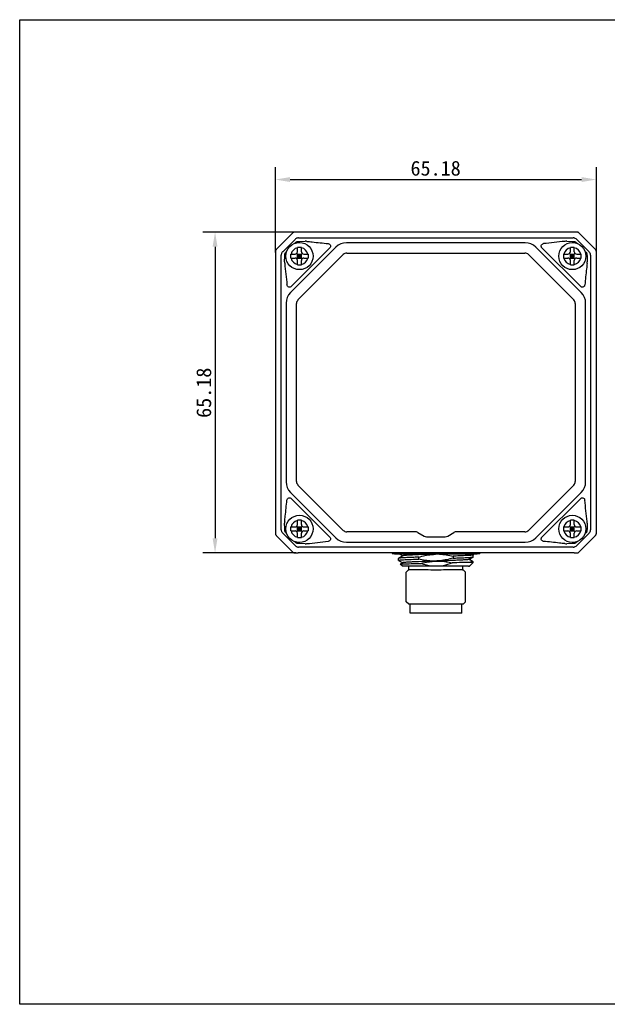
# Model space of a CAD drawing. Header units: millimetres. Extents: x 13 to 413, y 81 to 281.
# Tile 1 of 3: x 13 to 132, y 81 to 281. Entities that reach past the tile are written whole.
import ezdxf

# ---------------------------------------------------------------- set-up
doc = ezdxf.new("R2010")
doc.units = ezdxf.units.MM
doc.header["$LTSCALE"] = 23.1
doc.header["$PDMODE"] = 3
doc.header["$PDSIZE"] = 8
doc.layers.get('0').update_dxf_attribs({"linetype": 'CONTINUOUS'})
doc.layers.get('Defpoints').update_dxf_attribs({"linetype": 'CONTINUOUS'})
doc.layers.add('00_COMPONENTS', color=7, linetype='CONTINUOUS')
doc.layers.add('51__DRAFT_DIMS', color=7, linetype='CONTINUOUS')
doc.styles.get("Standard").update_dxf_attribs({"font": 'simfang.ttf'})
doc.dimstyles.new('DIMSTYLE_1', dxfattribs={"dimtxt": 3, "dimasz": 3, "dimexe": 2.5, "dimexo": 0.5, "dimgap": 0.75, "dimtad": 1, "dimdsep": 46, "dimtxsty": 'Standard', "dimblk": '_FILLED', "dimblk1": '_FILLED', "dimblk2": '_FILLED', "dimcen": 0.09, "dimclrt": 7, "dimazin": 2, "dimtp": 0.3, "dimtm": 0.3, "dimtfac": 1, "dimtofl": 0, "dimtmove": 0, "dimatfit": 3, "dimldrblk": '_FILLED', "dimfxl": 0, "dimtolj": 1, "dimarcsym": 0})

# ---------------------------------------------------------------- blocks, each defined once
blk = doc.blocks.new('_FILLED')
at = {"color": 0, "linetype": 'ByBlock'}
blk.add_solid([(0, 0), (-1, 0.167), (-1, -0.167)], dxfattribs=at)
blk = doc.blocks.new('*D1')
at = {"layer": '51__DRAFT_DIMS', "color": 252, "lineweight": -2}
for p, q in [((64.8, 233.81), (64.8, 251.12)), ((129.99, 233.81), (129.99, 251.12)), ((67.8, 248.62), (126.99, 248.62))]:
    blk.add_line(p, q, dxfattribs=at)
at = {"layer": 'Defpoints', "color": 0}
for p in [(129.99, 248.62), (64.8, 233.31), (129.99, 233.31)]:
    blk.add_point(p, dxfattribs=at)
at = {"layer": '51__DRAFT_DIMS', "color": 252, "linetype": 'ByBlock', "lineweight": -2, "xscale": 3, "yscale": 3, "zscale": 3, "rotation": 180}
blk.add_blockref('_FILLED', (64.8, 248.62), dxfattribs=at)
at = {"layer": '51__DRAFT_DIMS', "color": 252, "linetype": 'ByBlock', "lineweight": -2, "xscale": 3, "yscale": 3, "zscale": 3}
blk.add_blockref('_FILLED', (129.99, 248.62), dxfattribs=at)
at = {"layer": '51__DRAFT_DIMS', "color": 252, "insert": (97.34, 252.42), "char_height": 3, "attachment_point": 2}
blk.add_mtext('\\A1;65.18', dxfattribs=at)
blk = doc.blocks.new('*D2')
at = {"layer": '51__DRAFT_DIMS', "color": 252, "lineweight": -2}
for p, q in [((68.95, 237.96), (50.06, 237.96)), ((52.56, 234.96), (52.56, 175.77)), ((68.95, 172.77), (50.06, 172.77))]:
    blk.add_line(p, q, dxfattribs=at)
at = {"layer": 'Defpoints', "color": 0}
for p in [(69.45, 237.96), (52.56, 172.77), (69.45, 172.77)]:
    blk.add_point(p, dxfattribs=at)
at = {"layer": '51__DRAFT_DIMS', "color": 252, "linetype": 'ByBlock', "lineweight": -2, "xscale": 3, "yscale": 3, "zscale": 3}
for p, rotation in [((52.56, 237.96), 89.99999999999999), ((52.56, 172.77), 270)]:
    blk.add_blockref('_FILLED', p, dxfattribs=dict(at, rotation=rotation))
at = {"layer": '51__DRAFT_DIMS', "color": 252, "insert": (48.76, 205.31), "char_height": 3, "attachment_point": 2, "rotation": 90}
blk.add_mtext('\\A1;65.18', dxfattribs=at)

msp = doc.modelspace()

# ---------------------------------------------------------------- linework, layer by layer
for p, q in [((12.89, 281.091), (412.89, 281.091)), ((12.89, 81.091), (12.89, 281.091)), ((412.89, 81.091), (12.89, 81.091))]:
    msp.add_line(p, q)
at = {"layer": '00_COMPONENTS', "color": 7}
for p, q in [((68.378, 237.801), (64.958, 234.381)), ((68.801, 236.472), (66.287, 233.958)), ((68.783, 237.951), (68.756, 237.95)), ((68.812, 237.952), (68.783, 237.951)), ((68.863, 237.953), (68.812, 237.952)), ((68.945, 237.954), (68.863, 237.953)), ((69.015, 237.955), (68.945, 237.954)), ((69.201, 237.956), (69.015, 237.955)), ((125.573, 237.956), (69.201, 237.956)), ((69.508, 236.765), (125.28, 236.765)), ((69.736, 236.068), (70.837, 236.083)), ((123.951, 236.083), (125.051, 236.068)), ((125.663, 237.956), (125.573, 237.956)), ((125.825, 237.954), (125.663, 237.956)), ((125.915, 237.953), (125.825, 237.954)), ((125.971, 237.952), (125.915, 237.953)), ((126.002, 237.951), (125.971, 237.952)), ((128.501, 233.958), (125.987, 236.472)), ((129.83, 234.381), (126.41, 237.801)), ((66.841, 233.785), (67.143, 234.087)), ((77.113, 234.892), (67.867, 225.646)), ((75.869, 234.764), (67.996, 226.89)), ((68.672, 235.616), (68.974, 235.918)), ((69.294, 233.965), (69.294, 234.815)), ((70.094, 234.815), (70.005, 234.815)), ((70.094, 233.965), (70.094, 234.815)), ((115.554, 235.77), (79.234, 235.77)), ((126.92, 225.646), (117.675, 234.892)), ((126.792, 226.89), (118.918, 234.764)), ((124.694, 233.965), (124.694, 234.815)), ((125.494, 234.815), (125.405, 234.815)), ((125.494, 233.965), (125.494, 234.815)), ((125.814, 235.918), (126.116, 235.616)), ((127.645, 234.087), (127.946, 233.785)), ((129.98, 233.977), (129.979, 234.003)), ((64.804, 233.745), (64.803, 233.544)), ((64.803, 233.544), (64.803, 177.289)), ((64.806, 233.865), (64.804, 233.745)), ((64.807, 233.925), (64.806, 233.865)), ((64.808, 233.959), (64.807, 233.925)), ((64.808, 233.988), (64.808, 233.959)), ((65.994, 177.479), (65.994, 233.251)), ((66.676, 231.922), (66.691, 233.023)), ((67.944, 233.465), (68.794, 233.465)), ((67.944, 233.065), (67.944, 233.465)), ((67.944, 232.732), (67.944, 233.065)), ((67.944, 232.665), (67.944, 232.732)), ((67.944, 232.665), (68.794, 232.665)), ((69.147, 232.519), (70.24, 233.612)), ((70.24, 232.519), (69.147, 233.612)), ((69.294, 232.665), (69.294, 233.465)), ((69.294, 233.465), (70.094, 233.465)), ((69.294, 233.065), (70.094, 233.065)), ((69.294, 232.665), (70.094, 232.665)), ((69.294, 231.316), (69.294, 232.165)), ((69.387, 224.158), (78.601, 233.372)), ((69.694, 232.665), (69.694, 233.465)), ((70.094, 232.665), (70.094, 233.465)), ((70.094, 231.316), (70.094, 232.165)), ((70.594, 233.465), (71.444, 233.465)), ((70.594, 232.665), (71.444, 232.665)), ((71.444, 233.465), (71.444, 233.399)), ((71.444, 233.399), (71.444, 233.065)), ((71.444, 233.065), (71.444, 232.665)), ((79.308, 233.665), (115.48, 233.665)), ((116.187, 233.372), (125.401, 224.158)), ((123.344, 233.465), (124.194, 233.465)), ((123.344, 233.065), (123.344, 233.465)), ((123.344, 232.732), (123.344, 233.065)), ((123.344, 232.665), (123.344, 232.732)), ((123.344, 232.665), (124.194, 232.665)), ((124.547, 232.519), (125.64, 233.612)), ((125.64, 232.519), (124.547, 233.612)), ((124.694, 232.665), (124.694, 233.465)), ((124.694, 233.465), (125.494, 233.465)), ((124.694, 233.065), (125.494, 233.065)), ((124.694, 232.665), (125.494, 232.665)), ((124.694, 231.316), (124.694, 232.165)), ((125.094, 232.665), (125.094, 233.465)), ((125.494, 232.665), (125.494, 233.465)), ((125.494, 231.316), (125.494, 232.165)), ((125.994, 233.465), (126.844, 233.465)), ((125.994, 232.665), (126.844, 232.665)), ((126.844, 233.465), (126.844, 233.399)), ((126.844, 233.399), (126.844, 233.065)), ((126.844, 233.065), (126.844, 232.665)), ((128.096, 233.023), (128.112, 231.922)), ((128.794, 233.251), (128.794, 177.479)), ((129.98, 233.947), (129.98, 233.977)), ((129.981, 233.896), (129.98, 233.947)), ((129.983, 233.814), (129.981, 233.896)), ((129.984, 233.668), (129.983, 233.814)), ((129.985, 233.442), (129.984, 233.668)), ((129.985, 177.186), (129.985, 233.442)), ((69.294, 231.316), (69.383, 231.315)), ((124.694, 231.316), (124.783, 231.315)), ((66.989, 223.525), (66.989, 187.206)), ((69.094, 187.28), (69.094, 223.451)), ((125.694, 223.451), (125.694, 187.28)), ((127.799, 187.206), (127.799, 223.525)), ((78.601, 177.358), (69.387, 186.572)), ((125.401, 186.572), (116.187, 177.358)), ((67.867, 185.085), (77.113, 175.839)), ((117.675, 175.839), (126.92, 185.085)), ((67.996, 183.841), (75.869, 175.967)), ((118.918, 175.967), (126.792, 183.841)), ((66.691, 177.708), (66.676, 178.809)), ((67.944, 178.065), (68.794, 178.065)), ((67.944, 177.665), (67.944, 178.065)), ((69.147, 177.119), (70.24, 178.212)), ((70.24, 177.119), (69.147, 178.212)), ((69.294, 178.565), (69.294, 179.415)), ((69.294, 177.265), (69.294, 178.065)), ((69.294, 178.065), (70.094, 178.065)), ((69.694, 177.265), (69.694, 178.065)), ((70.094, 179.415), (70.005, 179.415)), ((70.094, 178.565), (70.094, 179.415)), ((70.094, 177.265), (70.094, 178.065)), ((70.594, 178.065), (71.444, 178.065)), ((71.444, 178.065), (71.444, 177.999)), ((123.344, 178.065), (124.194, 178.065)), ((123.344, 177.665), (123.344, 178.065)), ((124.547, 177.119), (125.64, 178.212)), ((125.64, 177.119), (124.547, 178.212)), ((124.694, 178.565), (124.694, 179.415)), ((124.694, 177.265), (124.694, 178.065)), ((124.694, 178.065), (125.494, 178.065)), ((125.094, 177.265), (125.094, 178.065)), ((125.494, 179.415), (125.405, 179.415)), ((125.494, 178.565), (125.494, 179.415)), ((125.494, 177.265), (125.494, 178.065)), ((125.994, 178.065), (126.844, 178.065)), ((126.844, 178.065), (126.844, 177.999)), ((128.112, 178.809), (128.096, 177.708)), ((64.803, 177.289), (64.804, 177.062)), ((64.804, 177.062), (64.805, 176.916)), ((64.805, 176.916), (64.806, 176.835)), ((64.806, 176.835), (64.807, 176.784)), ((64.807, 176.784), (64.808, 176.754)), ((64.808, 176.754), (64.809, 176.728)), ((64.958, 176.35), (68.378, 172.929)), ((66.287, 176.772), (68.801, 174.258)), ((67.143, 176.644), (66.841, 176.945)), ((67.944, 177.332), (67.944, 177.665)), ((67.944, 177.265), (67.944, 177.332)), ((67.944, 177.265), (68.794, 177.265)), ((69.294, 177.665), (70.094, 177.665)), ((69.294, 177.265), (70.094, 177.265)), ((69.294, 175.916), (69.294, 176.765)), ((70.094, 175.916), (70.094, 176.765)), ((70.594, 177.265), (71.444, 177.265)), ((71.444, 177.999), (71.444, 177.665)), ((71.444, 177.665), (71.444, 177.265)), ((93.226, 177.065), (79.308, 177.065)), ((93.726, 176.931), (94.994, 176.199)), ((95.494, 176.065), (99.294, 176.065)), ((99.794, 176.199), (101.062, 176.931)), ((115.48, 177.065), (101.562, 177.065)), ((123.344, 177.332), (123.344, 177.665)), ((123.344, 177.265), (123.344, 177.332)), ((123.344, 177.265), (124.194, 177.265)), ((124.694, 177.665), (125.494, 177.665)), ((124.694, 177.265), (125.494, 177.265)), ((124.694, 175.916), (124.694, 176.765)), ((125.494, 175.916), (125.494, 176.765)), ((125.987, 174.258), (128.501, 176.772)), ((125.994, 177.265), (126.844, 177.265)), ((126.41, 172.929), (129.83, 176.35)), ((126.844, 177.999), (126.844, 177.665)), ((126.844, 177.665), (126.844, 177.265)), ((127.946, 176.945), (127.645, 176.644)), ((129.979, 176.743), (129.98, 176.772)), ((129.98, 176.772), (129.981, 176.806)), ((129.981, 176.806), (129.982, 176.865)), ((129.982, 176.865), (129.983, 176.985)), ((129.983, 176.985), (129.985, 177.186)), ((68.974, 174.813), (68.672, 175.114)), ((69.294, 175.916), (69.383, 175.915)), ((70.837, 174.647), (69.736, 174.663)), ((79.234, 174.96), (115.554, 174.96)), ((125.051, 174.663), (123.951, 174.647)), ((124.694, 175.916), (124.783, 175.915)), ((126.116, 175.114), (125.814, 174.813)), ((68.771, 172.78), (68.801, 172.779)), ((68.801, 172.779), (68.835, 172.778)), ((68.835, 172.778), (68.894, 172.777)), ((68.894, 172.777), (69.014, 172.776)), ((69.014, 172.776), (69.215, 172.775)), ((69.215, 172.775), (69.448, 172.774)), ((125.47, 172.774), (69.448, 172.774)), ((125.28, 173.965), (69.508, 173.965)), ((88.491, 172.73), (88.494, 172.665)), ((88.494, 172.665), (106.294, 172.665)), ((88.994, 172.665), (88.994, 172.515)), ((105.794, 172.515), (88.994, 172.515)), ((90.671, 172.186), (89.804, 171.684)), ((90.057, 172.515), (90.671, 172.16)), ((93.152, 172.371), (92.884, 172.36)), ((97.16, 172.515), (97.042, 172.511)), ((101.221, 172.141), (100.886, 172.129)), ((100.886, 172.129), (100.886, 171.73)), ((101.546, 172.152), (101.221, 172.141)), ((101.861, 172.163), (101.546, 172.152)), ((104.984, 172.384), (104.775, 172.505)), ((104.994, 171.973), (104.994, 172.373)), ((105.794, 172.665), (105.794, 172.515)), ((106.297, 172.73), (106.294, 172.665)), ((106.297, 172.73), (106.299, 172.75)), ((106.299, 172.75), (106.304, 172.774)), ((125.47, 172.774), (125.697, 172.775)), ((125.697, 172.775), (125.843, 172.777)), ((125.843, 172.777), (125.924, 172.778)), ((125.924, 172.778), (125.975, 172.779)), ((125.975, 172.779), (126.005, 172.779)), ((126.005, 172.779), (126.031, 172.78)), ((89.804, 171.684), (89.794, 171.673)), ((89.794, 171.273), (89.794, 171.673)), ((89.804, 171.262), (89.794, 171.273)), ((89.804, 171.262), (90.671, 170.76)), ((90.594, 170.065), (90.169, 170.49)), ((90.671, 170.786), (90.172, 170.497)), ((104.05, 170.065), (90.594, 170.065)), ((91.894, 169.39), (91.894, 170.065)), ((93.556, 171.905), (93.221, 171.893)), ((93.901, 171.917), (93.556, 171.905)), ((93.901, 171.517), (93.901, 171.917)), ((97.393, 171.123), (96.72, 171.101)), ((97.746, 171.135), (97.393, 171.123)), ((101.89, 171.764), (102.201, 171.776)), ((102.894, 169.39), (102.894, 170.065)), ((104.117, 171.46), (104.984, 171.962)), ((104.984, 170.984), (104.117, 171.486)), ((104.124, 170.065), (104.151, 170.065)), ((104.994, 170.865), (104.125, 170.865)), ((104.125, 170.065), (104.204, 170.111)), ((104.303, 170.174), (104.994, 170.865)), ((104.984, 171.962), (104.994, 171.973)), ((104.994, 170.865), (104.994, 170.973)), ((91.894, 169.39), (91.369, 168.865)), ((91.369, 162.865), (91.369, 168.865)), ((102.894, 169.39), (103.419, 168.865)), ((103.419, 162.865), (103.419, 168.865)), ((91.869, 162.365), (91.369, 162.865)), ((102.919, 162.365), (91.869, 162.365)), ((92.144, 160.565), (92.144, 162.365)), ((102.644, 160.565), (102.644, 162.365)), ((102.919, 162.365), (103.419, 162.865)), ((102.644, 160.565), (92.144, 160.565))]:
    msp.add_line(p, q, dxfattribs=at)
for points in [[(68.623, 237.936), (68.601, 237.931), (68.579, 237.924), (68.556, 237.916), (68.533, 237.907), (68.51, 237.896), (68.487, 237.884), (68.464, 237.87), (68.442, 237.855), (68.42, 237.838), (68.398, 237.82), (68.378, 237.801)], [(68.756, 237.95), (68.744, 237.95), (68.733, 237.949), (68.721, 237.949), (68.71, 237.948), (68.698, 237.947), (68.683, 237.946), (68.665, 237.944), (68.645, 237.94), (68.623, 237.936)], [(126.41, 237.801), (126.403, 237.807), (126.382, 237.827), (126.36, 237.845), (126.337, 237.861), (126.314, 237.876), (126.29, 237.89), (126.266, 237.902), (126.242, 237.912), (126.218, 237.921), (126.194, 237.929), (126.171, 237.935), (126.148, 237.939), (126.128, 237.943), (126.112, 237.945), (126.097, 237.947), (126.084, 237.948), (126.073, 237.948), (126.063, 237.949), (126.053, 237.95), (126.041, 237.95), (126.029, 237.95), (126.002, 237.951)], [(64.958, 234.381), (64.952, 234.375), (64.932, 234.353), (64.914, 234.331), (64.898, 234.308), (64.883, 234.285), (64.869, 234.261), (64.858, 234.237), (64.847, 234.213), (64.838, 234.189), (64.831, 234.165), (64.825, 234.142), (64.82, 234.12), (64.816, 234.1), (64.814, 234.083), (64.813, 234.069), (64.812, 234.056), (64.811, 234.044), (64.81, 234.034), (64.81, 234.024), (64.809, 234.013), (64.808, 233.988)], [(129.979, 234.003), (129.978, 234.015), (129.978, 234.026), (129.977, 234.038), (129.977, 234.05), (129.976, 234.062), (129.974, 234.076), (129.972, 234.094), (129.969, 234.114), (129.965, 234.136), (129.959, 234.158), (129.952, 234.18), (129.944, 234.203), (129.935, 234.226), (129.925, 234.249), (129.912, 234.272), (129.899, 234.295), (129.884, 234.317), (129.867, 234.339), (129.849, 234.361), (129.83, 234.381)], [(64.809, 176.728), (64.809, 176.716), (64.81, 176.704), (64.81, 176.693), (64.811, 176.681), (64.812, 176.669), (64.813, 176.655), (64.816, 176.637), (64.819, 176.616), (64.823, 176.595), (64.829, 176.573), (64.835, 176.55), (64.843, 176.527), (64.853, 176.504), (64.863, 176.482), (64.875, 176.459), (64.889, 176.436), (64.904, 176.413), (64.921, 176.391), (64.939, 176.37), (64.958, 176.35)], [(129.83, 176.35), (129.836, 176.356), (129.856, 176.377), (129.874, 176.399), (129.89, 176.422), (129.905, 176.446), (129.918, 176.469), (129.93, 176.493), (129.941, 176.517), (129.95, 176.542), (129.957, 176.565), (129.963, 176.589), (129.968, 176.611), (129.971, 176.631), (129.974, 176.648), (129.975, 176.662), (129.976, 176.675), (129.977, 176.686), (129.978, 176.696), (129.978, 176.707), (129.979, 176.718), (129.979, 176.743)], [(68.378, 172.929), (68.384, 172.923), (68.406, 172.904), (68.428, 172.886), (68.451, 172.869), (68.474, 172.854), (68.498, 172.841), (68.522, 172.829), (68.546, 172.819), (68.57, 172.81), (68.594, 172.802), (68.617, 172.796), (68.64, 172.791), (68.66, 172.788), (68.676, 172.786), (68.691, 172.784), (68.704, 172.783), (68.715, 172.782), (68.725, 172.782), (68.735, 172.781), (68.746, 172.781), (68.771, 172.78)], [(88.484, 172.774), (88.489, 172.75), (88.491, 172.73)], [(126.031, 172.78), (126.044, 172.781), (126.055, 172.781), (126.066, 172.782), (126.078, 172.783), (126.09, 172.783), (126.104, 172.785), (126.122, 172.787), (126.143, 172.79), (126.164, 172.795), (126.186, 172.8), (126.209, 172.807), (126.232, 172.815), (126.255, 172.824), (126.278, 172.835), (126.301, 172.847), (126.323, 172.86), (126.346, 172.876), (126.368, 172.892), (126.389, 172.91), (126.409, 172.929)]]:
    msp.add_lwpolyline(points, dxfattribs=at)
for centre in [(69.694, 233.065), (125.094, 233.065), (69.694, 177.665), (125.094, 177.665)]:
    msp.add_circle(centre, 2.75, dxfattribs=at)
for centre, radius, start, end in [((69.512, 235.76), 1.006, 120.05357, 134.96005), ((69.509, 235.763), 1.003, 105.01827, 119.99789), ((69.509, 235.76), 1.006, 90.04045, 104.96241), ((70.883, 233.022), 3.062, 83.94818, 90.85614), ((336.701, -1757.588), 2005.013, 96.101674, 96.226136), ((123.905, 233.022), 3.061, 89.14368, 96.05201), ((125.279, 235.76), 1.005, 75.08143, 89.9605), ((125.28, 235.765), 1, 64.98587, 75.04373), ((125.275, 235.759), 1.007, 45.07418, 64.90383), ((69.694, 233.065), 1.75, 103.21298, 166.78702), ((69.693, -37.699), 272.514, 89.93441, 90.0839), ((69.694, 233.065), 1.75, 13.21298, 76.78702), ((79.234, 232.771), 3, 90.00054, 134.99946), ((115.554, 232.771), 3, 45.00054, 89.99946), ((125.094, 233.065), 1.75, 103.21298, 166.78702), ((125.093, -37.699), 272.514, 89.93441, 90.0839), ((125.094, 233.065), 1.75, 13.21298, 76.78702), ((67, 233.25), 1.006, 165.03759, 179.95955), ((66.996, 233.25), 1.003, 150.00211, 164.98173), ((66.999, 233.248), 1.006, 135.03995, 149.94643), ((67.017, 233.284), 0.993, 135.00652, 138.93031), ((69.694, 233.065), 1.75, 193.21298, 256.78702), ((68.794, 233.965), 0.5, 270, 360), ((68.794, 232.165), 0.5, 0, 90), ((70.594, 233.965), 0.5, 180, 270), ((69.694, 233.065), 1.75, 283.21298, 346.78702), ((70.594, 232.165), 0.5, 90, 180), ((79.308, 232.665), 1, 90, 135), ((115.48, 232.665), 1, 45, 90), ((125.094, 233.065), 1.75, 193.21298, 256.78702), ((124.194, 233.965), 0.5, 270, 360), ((124.194, 232.165), 0.5, 0, 90), ((125.994, 233.965), 0.5, 180, 270), ((125.994, 232.165), 0.5, 90, 180), ((125.094, 233.065), 1.75, 283.21298, 346.78702), ((127.788, 233.247), 1.007, 25.09617, 44.92582), ((127.794, 233.251), 1, 14.95627, 25.01413), ((127.789, 233.25), 1.005, 0.0395, 14.91857), ((69.737, 231.876), 3.061, 179.14368, 186.05201), ((2060.342, 444.672), 2005.008, 186.101674, 186.226136), ((69.695, 503.83), 272.514, 269.93441, 270.0839), ((125.095, 503.83), 272.514, 269.93441, 270.0839), ((125.051, 231.876), 3.062, 353.94818, 0.85614), ((69.988, 223.525), 3, 135.00054, 179.99946), ((70.094, 223.451), 1, 135, 180), ((124.694, 223.451), 1, 0, 45), ((124.799, 223.525), 3, 0.00054, 44.99946), ((69.988, 187.206), 3, 180.00054, 224.99987), ((70.094, 187.28), 1, 180, 225), ((124.694, 187.28), 1, 315, 360), ((124.799, 187.206), 3, 315.00023, 359.99946), ((-1865.554, -33.942), 2005.008, 6.101674, 6.226136), ((69.737, 178.854), 3.062, 173.94818, 180.85614), ((69.694, 177.665), 1.75, 103.21298, 166.78702), ((68.794, 178.565), 0.5, 270, 360), ((69.693, -93.099), 272.514, 89.93441, 90.0839), ((69.694, 177.665), 1.75, 13.21298, 76.78702), ((70.594, 178.565), 0.5, 180, 270), ((125.094, 177.665), 1.75, 103.21298, 166.78702), ((124.194, 178.565), 0.5, 270, 360), ((125.093, -93.099), 272.514, 89.93441, 90.0839), ((125.094, 177.665), 1.75, 13.21298, 76.78702), ((125.994, 178.565), 0.5, 180, 270), ((125.051, 178.854), 3.061, 359.14368, 6.05201), ((66.999, 177.48), 1.005, 180.0395, 194.91857), ((66.994, 177.479), 1, 194.95627, 205.01413), ((67, 177.484), 1.007, 205.09617, 224.92582), ((69.694, 177.665), 1.75, 193.21298, 256.78702), ((68.794, 176.765), 0.5, 0, 90), ((69.694, 177.665), 1.75, 283.21298, 346.78702), ((70.594, 176.765), 0.5, 90, 180), ((79.308, 178.065), 1, 225, 270), ((93.226, 176.065), 1, 60, 90), ((95.494, 177.065), 1, 240, 270), ((99.294, 177.065), 1, 270, 300), ((101.562, 176.065), 1, 90, 120), ((115.48, 178.065), 1, 270, 315), ((125.094, 177.665), 1.75, 193.21298, 256.78702), ((124.194, 176.765), 0.5, 0, 90), ((125.094, 177.665), 1.75, 283.21298, 346.78702), ((125.994, 176.765), 0.5, 90, 180), ((127.788, 177.484), 1.007, 315.07418, 334.90383), ((127.794, 177.479), 1, 334.98587, 345.04373), ((127.789, 177.48), 1.005, 345.08143, 359.9605), ((69.512, 174.971), 1.007, 225.07418, 244.90383), ((69.508, 174.965), 1, 244.98587, 255.04373), ((69.695, 448.43), 272.514, 269.93441, 270.0839), ((70.883, 177.708), 3.061, 269.14368, 276.05201), ((-141.914, 2168.319), 2005.013, 276.101674, 276.226136), ((79.234, 177.96), 3, 225.00054, 269.99946), ((115.554, 177.96), 3, 270.00054, 314.99946), ((123.905, 177.708), 3.062, 263.94818, 270.85614), ((125.095, 448.43), 272.514, 269.93441, 270.0839), ((125.28, 174.965), 1, 284.95627, 295.01413), ((125.275, 174.971), 1.007, 295.09617, 314.92582), ((69.509, 174.97), 1.005, 255.08143, 269.9605), ((97.559, 67.251), 105.213, 92.5468, 92.81758), ((125.279, 174.97), 1.005, 270.0395, 284.91857), ((101.864, -74.35), 246.395, 92.01024, 92.15797), ((117.152, -449.592), 621.029, 91.885421, 92.147605), ((91.128, 469.766), 298.196, 271.87534, 272.06828), ((102.645, 194.29), 23.471, 273.61503, 274.24001)]:
    msp.add_arc(centre, radius, start, end, dxfattribs=at)
for points, knots in [([(68.974, 235.918), (69.035, 235.944), (69.161, 235.984), (69.353, 236.028), (69.544, 236.058), (69.673, 236.068), (69.736, 236.068)], [0, 0, 0, 0, 0.2544537, 0.5065388, 0.7555646, 1, 1, 1, 1]), ([(71.206, 236.067), (71.559, 236.029), (73.003, 235.874), (74.446, 235.718), (75.536, 235.599)], [0, 0, 0, 0, 0.2449099, 1, 1, 1, 1]), ([(125.051, 236.068), (125.115, 236.068), (125.243, 236.058), (125.435, 236.028), (125.627, 235.984), (125.753, 235.944), (125.814, 235.918)], [0, 0, 0, 0, 0.2444268, 0.4934533, 0.7455388, 1, 1, 1, 1]), ([(75.536, 235.599), (75.619, 235.59), (75.781, 235.534), (75.965, 235.348), (76.026, 235.119), (75.983, 234.911), (75.915, 234.809), (75.869, 234.764)], [0, 0, 0, 0, 0.2257754, 0.4412047, 0.6800408, 0.8274736, 1, 1, 1, 1]), ([(118.918, 234.764), (118.873, 234.809), (118.805, 234.912), (118.762, 235.119), (118.823, 235.348), (119.007, 235.535), (119.168, 235.59), (119.252, 235.599)], [0, 0, 0, 0, 0.1728749, 0.3204449, 0.5591448, 0.7743606, 1, 1, 1, 1]), ([(66.691, 233.023), (66.692, 233.086), (66.702, 233.215), (66.731, 233.407), (66.775, 233.598), (66.815, 233.725), (66.841, 233.785)], [0, 0, 0, 0, 0.244427, 0.4934535, 0.745539, 1, 1, 1, 1]), ([(127.946, 233.785), (127.973, 233.725), (128.013, 233.598), (128.057, 233.407), (128.086, 233.215), (128.096, 233.086), (128.096, 233.023)], [0, 0, 0, 0, 0.2544542, 0.5065401, 0.7555664, 1, 1, 1, 1]), ([(128.095, 231.554), (128.057, 231.2), (127.903, 229.757), (127.747, 228.313), (127.628, 227.223)], [0, 0, 0, 0, 0.2449099, 1, 1, 1, 1]), ([(67.996, 226.89), (67.95, 226.844), (67.847, 226.776), (67.64, 226.733), (67.411, 226.794), (67.225, 226.978), (67.169, 227.14), (67.16, 227.223)], [0, 0, 0, 0, 0.172872, 0.3204406, 0.5591411, 0.7743584, 1, 1, 1, 1]), ([(127.628, 227.223), (127.619, 227.14), (127.563, 226.978), (127.376, 226.794), (127.147, 226.733), (126.94, 226.776), (126.837, 226.844), (126.792, 226.89)], [0, 0, 0, 0, 0.2257762, 0.4412051, 0.6800412, 0.8274741, 1, 1, 1, 1]), ([(66.692, 179.177), (66.73, 179.531), (66.885, 180.974), (67.041, 182.418), (67.16, 183.507)], [0, 0, 0, 0, 0.2449099, 1, 1, 1, 1]), ([(67.16, 183.507), (67.169, 183.591), (67.225, 183.753), (67.411, 183.936), (67.64, 183.998), (67.848, 183.954), (67.95, 183.886), (67.996, 183.841)], [0, 0, 0, 0, 0.2257764, 0.4412055, 0.6800415, 0.8274742, 1, 1, 1, 1]), ([(126.792, 183.841), (126.838, 183.886), (126.94, 183.955), (127.148, 183.998), (127.377, 183.936), (127.563, 183.753), (127.619, 183.591), (127.628, 183.507)], [0, 0, 0, 0, 0.1728749, 0.3204449, 0.5591448, 0.7743606, 1, 1, 1, 1]), ([(66.841, 176.945), (66.815, 177.006), (66.775, 177.132), (66.731, 177.324), (66.702, 177.516), (66.692, 177.644), (66.691, 177.708)], [0, 0, 0, 0, 0.2544542, 0.5065401, 0.7555664, 1, 1, 1, 1]), ([(128.096, 177.708), (128.096, 177.644), (128.086, 177.516), (128.057, 177.324), (128.013, 177.132), (127.973, 177.006), (127.946, 176.945)], [0, 0, 0, 0, 0.2444268, 0.4934533, 0.7455388, 1, 1, 1, 1]), ([(69.736, 174.663), (69.673, 174.663), (69.544, 174.673), (69.353, 174.703), (69.161, 174.747), (69.035, 174.787), (68.974, 174.813)], [0, 0, 0, 0, 0.2444268, 0.4934533, 0.7455388, 1, 1, 1, 1]), ([(75.869, 175.967), (75.915, 175.922), (75.983, 175.819), (76.026, 175.611), (75.965, 175.382), (75.781, 175.196), (75.619, 175.14), (75.536, 175.132)], [0, 0, 0, 0, 0.1728756, 0.3204474, 0.5591476, 0.7743622, 1, 1, 1, 1]), ([(119.252, 175.132), (119.168, 175.14), (119.006, 175.196), (118.823, 175.383), (118.762, 175.612), (118.805, 175.819), (118.873, 175.922), (118.918, 175.967)], [0, 0, 0, 0, 0.2257762, 0.4412051, 0.6800412, 0.8274741, 1, 1, 1, 1]), ([(123.582, 174.664), (123.229, 174.702), (121.785, 174.857), (120.342, 175.013), (119.252, 175.132)], [0, 0, 0, 0, 0.2449099, 1, 1, 1, 1]), ([(125.814, 174.813), (125.753, 174.787), (125.627, 174.747), (125.435, 174.703), (125.243, 174.673), (125.115, 174.663), (125.051, 174.663)], [0, 0, 0, 0, 0.2544542, 0.5065401, 0.7555664, 1, 1, 1, 1]), ([(92.388, 172.336), (92.159, 172.325), (91.756, 172.303), (91.287, 172.272), (90.997, 172.245), (90.846, 172.227), (90.743, 172.209), (90.688, 172.196), (90.671, 172.186)], [0, 0, 0, 0, 0.3978229, 0.7020333, 0.8162986, 0.9043356, 0.9655743, 1, 1, 1, 1]), ([(97.042, 172.511), (96.692, 172.5), (95.396, 172.457), (94.099, 172.412), (93.152, 172.371)], [0, 0, 0, 0, 0.2696962, 1, 1, 1, 1]), ([(93.901, 171.917), (94.321, 172.039), (95.167, 172.257), (96.318, 172.442), (97.044, 172.505), (97.335, 172.516)], [0, 0, 0, 0, 0.3750084, 0.7499597, 1, 1, 1, 1]), ([(98.1, 172.516), (98.569, 172.501), (99.507, 172.422), (100.43, 172.239), (100.886, 172.129)], [0, 0, 0, 0, 0.4999715, 1, 1, 1, 1]), ([(104.422, 172.286), (104.071, 172.259), (103.217, 172.215), (102.363, 172.181), (101.861, 172.163)], [0, 0, 0, 0, 0.4118603, 1, 1, 1, 1]), ([(104.994, 172.373), (104.994, 172.368), (104.98, 172.358), (104.933, 172.344), (104.826, 172.324), (104.648, 172.305), (104.505, 172.292), (104.422, 172.286)], [0, 0, 0, 0, 0.0242812, 0.0743699, 0.2634178, 0.5726738, 1, 1, 1, 1]), ([(89.794, 171.273), (89.794, 171.278), (89.81, 171.289), (89.841, 171.298), (89.893, 171.31), (90.001, 171.326), (90.188, 171.346), (90.35, 171.359), (90.444, 171.366)], [0, 0, 0, 0, 0.0234129, 0.0732364, 0.1527916, 0.2625883, 0.5723349, 1, 1, 1, 1]), ([(92.586, 171.87), (92.215, 171.856), (91.688, 171.835), (91.03, 171.802), (90.637, 171.78), (90.318, 171.757), (90.074, 171.736), (89.913, 171.712), (89.828, 171.698), (89.804, 171.684)], [0, 0, 0, 0, 0.3999315, 0.5663314, 0.7078599, 0.8229945, 0.9105325, 0.969623, 1, 1, 1, 1]), ([(90.169, 170.49), (90.168, 170.491), (90.167, 170.495), (90.171, 170.496), (90.172, 170.497)], [0, 0, 0, 0, 0.4194717, 1, 1, 1, 1]), ([(90.172, 170.497), (90.183, 170.503), (90.218, 170.509), (90.287, 170.519), (90.391, 170.528), (90.595, 170.542), (90.93, 170.559), (91.423, 170.577), (92.031, 170.596), (92.741, 170.615), (93.539, 170.634), (94.1, 170.646), (94.392, 170.653)], [0, 0, 0, 0, 0.0085023, 0.0250534, 0.0496377, 0.0821459, 0.1703359, 0.2879741, 0.4327592, 0.6018944, 0.792183, 1, 1, 1, 1]), ([(90.444, 171.366), (90.915, 171.4), (92.068, 171.453), (93.22, 171.494), (93.901, 171.517)], [0, 0, 0, 0, 0.4094061, 1, 1, 1, 1]), ([(93.879, 171.001), (93.456, 170.984), (92.855, 170.96), (92.1, 170.922), (91.645, 170.896), (91.272, 170.87), (90.989, 170.844), (90.809, 170.822), (90.714, 170.802), (90.682, 170.792), (90.671, 170.786)], [0, 0, 0, 0, 0.3947742, 0.5611813, 0.7036824, 0.8202074, 0.9090598, 0.9691337, 0.988201, 1, 1, 1, 1]), ([(97.392, 171.128), (97.099, 171.118), (96.365, 171.13), (95.194, 171.241), (94.33, 171.414), (93.901, 171.517)], [0, 0, 0, 0, 0.2500393, 0.6249933, 1, 1, 1, 1]), ([(94.392, 170.653), (94.883, 170.781), (95.627, 170.942), (96.508, 171.056), (97.013, 171.096), (97.266, 171.114), (97.393, 171.118)], [0, 0, 0, 0, 0.4999163, 0.7499386, 0.8749747, 1, 1, 1, 1]), ([(100.886, 171.73), (100.46, 171.605), (99.598, 171.384), (98.427, 171.198), (97.688, 171.137), (97.392, 171.128)], [0, 0, 0, 0, 0.3750122, 0.7499671, 1, 1, 1, 1]), ([(97.393, 171.118), (97.531, 171.123), (97.808, 171.121), (98.499, 171.109), (99.466, 171.02), (100.282, 170.867), (100.687, 170.776)], [0, 0, 0, 0, 0.1250275, 0.2500665, 0.625007, 1, 1, 1, 1]), ([(101.065, 171.252), (100.808, 171.241), (99.702, 171.2), (98.596, 171.163), (97.746, 171.135)], [0, 0, 0, 0, 0.2318002, 1, 1, 1, 1]), ([(100.687, 170.776), (100.097, 170.517), (99.278, 170.233), (98.43, 170.091), (98.217, 170.065)], [0, 0, 0, 0, 0.7497125, 1, 1, 1, 1]), ([(104.125, 170.865), (103.638, 170.846), (102.492, 170.815), (101.346, 170.79), (100.687, 170.776)], [0, 0, 0, 0, 0.4251568, 1, 1, 1, 1]), ([(104.117, 171.46), (104.09, 171.445), (103.995, 171.429), (103.816, 171.402), (103.545, 171.379), (103.192, 171.353), (102.759, 171.328), (102.041, 171.291), (101.468, 171.267), (101.065, 171.252)], [0, 0, 0, 0, 0.0309313, 0.0908704, 0.1795593, 0.2958088, 0.4380358, 0.6044005, 1, 1, 1, 1]), ([(102.201, 171.776), (102.573, 171.79), (103.1, 171.811), (103.758, 171.844), (104.151, 171.866), (104.471, 171.889), (104.714, 171.91), (104.875, 171.934), (104.96, 171.948), (104.984, 171.962)], [0, 0, 0, 0, 0.400057, 0.5664932, 0.7080367, 0.8231625, 0.910667, 0.9696999, 1, 1, 1, 1]), ([(104.05, 170.065), (104.07, 170.071), (104.136, 170.09), (104.201, 170.113), (104.244, 170.135)], [0, 0, 0, 0, 0.2995482, 1, 1, 1, 1]), ([(104.994, 170.973), (104.994, 170.968), (104.979, 170.957), (104.95, 170.949), (104.9, 170.937), (104.798, 170.921), (104.622, 170.902), (104.469, 170.889), (104.38, 170.883)], [0, 0, 0, 0, 0.0238102, 0.0737826, 0.1533595, 0.2630617, 0.5725398, 1, 1, 1, 1]), ([(91.894, 169.365), (92.033, 169.384), (92.571, 169.4), (93.385, 169.387), (94.378, 169.394), (95.674, 169.393), (96.692, 169.365), (97.394, 169.365)], [0, 0, 0, 0, 0.0762689, 0.2930494, 0.4445143, 0.6174309, 1, 1, 1, 1]), ([(97.394, 169.365), (98.095, 169.365), (99.114, 169.393), (100.41, 169.394), (101.233, 169.389), (101.908, 169.392), (102.41, 169.395), (102.719, 169.381), (102.859, 169.37), (102.894, 169.365)], [0, 0, 0, 0, 0.3825622, 0.5554757, 0.7069379, 0.8312217, 0.9237162, 0.9806298, 1, 1, 1, 1])]:
    msp.add_open_spline(points, degree=3, knots=knots, dxfattribs=at)
for points in [[(104.984, 172.384), (104.988, 172.382), (104.994, 172.378), (104.994, 172.373)], [(96.571, 170.065), (95.824, 170.156), (95.089, 170.37), (94.392, 170.653)], [(104.244, 170.135), (104.25, 170.138), (104.256, 170.141), (104.263, 170.145)], [(104.263, 170.145), (104.272, 170.15), (104.281, 170.156), (104.289, 170.162)], [(104.289, 170.162), (104.294, 170.166), (104.299, 170.17), (104.303, 170.174)], [(104.984, 170.984), (104.988, 170.982), (104.994, 170.978), (104.994, 170.973)]]:
    msp.add_open_spline(points, degree=3, dxfattribs=at)

# ---------------------------------------------------------------- dimensions: what is measured, and where the dimension line sits
at = {"layer": '51__DRAFT_DIMS', "color": 7}
dim = msp.add_linear_dim(base=(129.985, 248.616), p1=(64.803, 233.312), p2=(129.985, 233.312), dimstyle='DIMSTYLE_1', override={"dimclrd": 252, "dimclre": 252, "dimclrt": 252}, dxfattribs=at)
dim.commit()
dim.dimension.update_dxf_attribs({"geometry": '*D1', "text_midpoint": (97.335, 248.616), "dimtype": 160})
dim = msp.add_linear_dim(base=(52.557, 172.774), p1=(69.448, 237.956), p2=(69.448, 172.774), angle=270, dimstyle='DIMSTYLE_1', override={"dimclrd": 252, "dimclre": 252, "dimclrt": 252}, dxfattribs=at)
dim.commit()
dim.dimension.update_dxf_attribs({"geometry": '*D2', "text_midpoint": (52.557, 205.307), "dimtype": 160})

doc.saveas('drawing.dxf')
